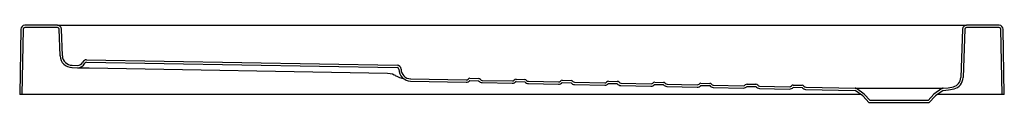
# Model space of a CAD drawing. Header units: millimetres. Extents: x 1964.3 to 1966, y 1602.22 to 1602.35.
import ezdxf

# ---------------------------------------------------------------- set-up
doc = ezdxf.new("R2010")
doc.units = ezdxf.units.MM
doc.layers.add('SANINDUSA', color=3, linetype='Continuous')

msp = doc.modelspace()

# ---------------------------------------------------------------- linework, layer by layer
at = {"layer": 'SANINDUSA'}
for p, q in [((1964.2979, 1602.3478), (1964.296, 1602.2347)), ((1964.3018, 1602.3478), (1964.2999, 1602.2347)), ((1964.3613, 1602.3547), (1964.3049, 1602.3547)), ((1964.3613, 1602.3508), (1964.3049, 1602.3508)), ((1964.3613, 1602.3547), (1964.3883, 1602.3547)), ((1964.366, 1602.3016), (1964.3644, 1602.3478)), ((1964.3699, 1602.3018), (1964.3683, 1602.3479)), ((1964.3883, 1602.3547), (1965.9078, 1602.3547)), ((1965.9078, 1602.3547), (1965.9348, 1602.3547)), ((1965.9278, 1602.3479), (1965.9249, 1602.2642)), ((1965.9317, 1602.3478), (1965.9288, 1602.2641)), ((1965.9912, 1602.3547), (1965.9348, 1602.3547)), ((1965.9912, 1602.3508), (1965.9348, 1602.3508)), ((1965.9963, 1602.2347), (1965.9943, 1602.3478)), ((1966.0002, 1602.2347), (1965.9982, 1602.3478)), ((1964.3865, 1602.2815), (1964.396, 1602.2813)), ((1964.3866, 1602.2854), (1964.396, 1602.2852)), ((1964.4116, 1602.291), (1964.9491, 1602.2817)), ((1964.4117, 1602.2949), (1964.9492, 1602.2856)), ((1964.416, 1602.281), (1964.9328, 1602.2719)), ((1964.9413, 1602.2704), (1964.9441, 1602.2691)), ((1964.9441, 1602.2691), (1964.946, 1602.2681)), ((1964.9727, 1602.262), (1965.0688, 1602.26)), ((1965.0751, 1602.2629), (1965.0903, 1602.2626)), ((1964.9726, 1602.2581), (1965.0687, 1602.2561)), ((1965.075, 1602.259), (1965.0902, 1602.2587)), ((1965.0964, 1602.2555), (1965.1487, 1602.2545)), ((1965.0965, 1602.2594), (1965.1488, 1602.2584)), ((1965.155, 1602.2573), (1965.1702, 1602.257)), ((1965.1551, 1602.2612), (1965.1703, 1602.2609)), ((1965.1764, 1602.2539), (1965.2287, 1602.2528)), ((1965.1765, 1602.2578), (1965.2287, 1602.2567)), ((1965.235, 1602.2595), (1965.2503, 1602.2592)), ((1965.235, 1602.2556), (1965.2502, 1602.2553)), ((1965.2564, 1602.2522), (1965.3086, 1602.2511)), ((1965.2565, 1602.2561), (1965.3087, 1602.255)), ((1965.3149, 1602.254), (1965.3302, 1602.2537)), ((1965.315, 1602.2579), (1965.3303, 1602.2575)), ((1965.3364, 1602.2505), (1965.3886, 1602.2494)), ((1965.3365, 1602.2544), (1965.3887, 1602.2533)), ((1965.3949, 1602.2523), (1965.4102, 1602.252)), ((1965.395, 1602.2562), (1965.4103, 1602.2559)), ((1965.4164, 1602.2488), (1965.4686, 1602.2478)), ((1965.4749, 1602.2506), (1965.4902, 1602.2503)), ((1965.475, 1602.2545), (1965.4902, 1602.2542)), ((1965.4963, 1602.2472), (1965.5486, 1602.2461)), ((1965.4964, 1602.2511), (1965.5487, 1602.25)), ((1965.5549, 1602.2489), (1965.5701, 1602.2486)), ((1965.555, 1602.2528), (1965.5702, 1602.2525)), ((1965.5763, 1602.2455), (1965.6286, 1602.2444)), ((1965.5764, 1602.2494), (1965.6286, 1602.2483)), ((1965.6349, 1602.2473), (1965.6501, 1602.2469)), ((1965.635, 1602.2512), (1965.6502, 1602.2508)), ((1965.6564, 1602.2477), (1965.7418, 1602.2459)), ((1965.7578, 1602.2356), (1965.7441, 1602.2452)), ((1965.892, 1602.2452), (1965.8784, 1602.2356)), ((1965.7523, 1602.2347), (1964.296, 1602.2347)), ((1965.6563, 1602.2438), (1965.7418, 1602.242)), ((1965.7552, 1602.2326), (1965.7418, 1602.242)), ((1965.7664, 1602.2207), (1965.7552, 1602.2326)), ((1965.7681, 1602.2246), (1965.7578, 1602.2356)), ((1965.8784, 1602.2356), (1965.8681, 1602.2246)), ((1965.8809, 1602.2326), (1965.8698, 1602.2207)), ((1965.8943, 1602.242), (1965.8809, 1602.2326)), ((1966.0002, 1602.2347), (1965.8839, 1602.2347)), ((1965.8698, 1602.2207), (1965.7664, 1602.2207)), ((1965.8681, 1602.2246), (1965.7681, 1602.2246))]:
    msp.add_line(p, q, dxfattribs=at)
at = {"layer": 'SANINDUSA', "flags": 128}
for points in [[(1964.396, 1602.2813), (1964.3962, 1602.2813), (1964.3968, 1602.2813), (1964.3978, 1602.2813), (1964.3992, 1602.2813), (1964.4009, 1602.2812), (1964.4029, 1602.2812), (1964.4052, 1602.2811), (1964.4077, 1602.2811), (1964.4103, 1602.2811), (1964.4131, 1602.281), (1964.416, 1602.281)], [(1964.9328, 1602.2719), (1964.9371, 1602.2715), (1964.9413, 1602.2704)], [(1965.4164, 1602.2527), (1965.4417, 1602.2522), (1965.4687, 1602.2516)], [(1965.742, 1602.2459), (1965.7426, 1602.2459), (1965.7435, 1602.2459), (1965.7448, 1602.2459), (1965.7468, 1602.2459), (1965.7492, 1602.2459), (1965.7523, 1602.2459), (1965.7558, 1602.2459), (1965.7597, 1602.2459), (1965.7639, 1602.2459), (1965.7687, 1602.2459), (1965.7739, 1602.2459), (1965.7792, 1602.2459), (1965.7848, 1602.2459), (1965.7908, 1602.2459), (1965.797, 1602.2459), (1965.8031, 1602.2459), (1965.8094, 1602.2459), (1965.8159, 1602.2459), (1965.8224, 1602.2459), (1965.8287, 1602.2459), (1965.835, 1602.2459), (1965.8413, 1602.2459), (1965.8474, 1602.2459), (1965.8531, 1602.2459), (1965.8586, 1602.246), (1965.864, 1602.246), (1965.869, 1602.246), (1965.8735, 1602.246), (1965.8776, 1602.246), (1965.8815, 1602.246), (1965.8848, 1602.246), (1965.8876, 1602.246), (1965.89, 1602.246), (1965.8918, 1602.246), (1965.8932, 1602.2459), (1965.894, 1602.2459)], [(1965.8943, 1602.2459), (1965.9032, 1602.2466), (1965.9122, 1602.2483)], [(1965.8943, 1602.242), (1965.9037, 1602.2427), (1965.9131, 1602.2446)]]:
    msp.add_lwpolyline(points, dxfattribs=at)
at = {"layer": 'SANINDUSA'}
for centre, radius, start, end in [((1964.3049, 1602.3477), 0.007, 90, 179), ((1964.3049, 1602.3477), 0.0031, 90, 179), ((1964.3613, 1602.3477), 0.007, 2, 90), ((1964.3613, 1602.3477), 0.0031, 2, 90), ((1965.9348, 1602.3477), 0.007, 90, 178), ((1965.9348, 1602.3477), 0.0031, 90, 178), ((1965.9912, 1602.3477), 0.007, 1, 90), ((1965.9912, 1602.3477), 0.0031, 1, 90), ((1964.3869, 1602.3024), 0.0209, 182, 269), ((1964.3869, 1602.3024), 0.017, 182, 269), ((1964.3962, 1602.2952), 0.01, 269, 334.6843), ((1964.3962, 1602.2952), 0.0139, 269, 334.6843), ((1964.4116, 1602.2879), 0.007, 89, 154.6843), ((1964.4116, 1602.2879), 0.0031, 89, 154.6843), ((1964.949, 1602.2786), 0.0031, 1.1518, 89), ((1964.949, 1602.2786), 0.007, 1.1518, 89), ((1964.9722, 1602.3104), 0.0498, 238.2794, 257.1795), ((1964.973, 1602.279), 0.0209, 181.163, 268.7889), ((1964.973, 1602.279), 0.017, 181.1628, 268.789), ((1965.075, 1602.2589), 0.004, 88.7998, 140.1182), ((1965.0902, 1602.2586), 0.004, 37.4822, 88.7997), ((1965.9079, 1602.2648), 0.017, 284.4773, 358.0001), ((1965.9079, 1602.2648), 0.0209, 284.4774, 358.0004), ((1965.0689, 1602.264), 0.0079, 268.7998, 320.118), ((1965.0689, 1602.264), 0.004, 268.7995, 320.1179), ((1965.075, 1602.2589), 0.0001, 88.8, 140.1178), ((1965.0902, 1602.2586), 0.0001, 37.4822, 88.8), ((1965.0966, 1602.2634), 0.0079, 217.4822, 268.7998), ((1965.0966, 1602.2634), 0.004, 217.4828, 268.799), ((1965.1488, 1602.2624), 0.0079, 268.7997, 320.1183), ((1965.1488, 1602.2624), 0.004, 268.7992, 320.118), ((1965.155, 1602.2572), 0.004, 88.7997, 140.1185), ((1965.155, 1602.2572), 0.0001, 88.8, 140.1178), ((1965.1702, 1602.2569), 0.0001, 37.4822, 88.8), ((1965.1702, 1602.2569), 0.004, 37.4819, 88.8), ((1965.1766, 1602.2618), 0.0079, 217.4822, 268.7998), ((1965.1766, 1602.2618), 0.004, 217.4828, 268.8), ((1965.2288, 1602.2607), 0.004, 268.8003, 320.1179), ((1965.2288, 1602.2607), 0.0079, 268.7995, 320.1184), ((1965.235, 1602.2555), 0.004, 88.8, 140.118), ((1965.235, 1602.2555), 0.0001, 88.8, 140.1178), ((1965.2502, 1602.2552), 0.0001, 37.4822, 88.8), ((1965.2502, 1602.2552), 0.004, 37.482, 88.7998), ((1965.2566, 1602.2601), 0.0079, 217.4821, 268.7999), ((1965.2566, 1602.2601), 0.004, 217.4831, 268.7998), ((1965.3088, 1602.259), 0.0079, 268.8007, 320.1172), ((1965.3088, 1602.259), 0.004, 268.8009, 320.1171), ((1965.3149, 1602.2539), 0.004, 88.8012, 140.117), ((1965.3149, 1602.2539), 0.0001, 88.8, 140.1178), ((1965.3302, 1602.2536), 0.0001, 37.4822, 88.8), ((1965.3302, 1602.2536), 0.004, 37.483, 88.7987), ((1965.3365, 1602.2584), 0.0079, 217.4841, 268.7988), ((1965.3365, 1602.2584), 0.004, 217.4796, 268.8024), ((1965.3888, 1602.2573), 0.0079, 268.7991, 320.1189), ((1965.3888, 1602.2573), 0.004, 268.8005, 320.1158), ((1965.3949, 1602.2522), 0.004, 88.7981, 140.1201), ((1965.3949, 1602.2522), 0.0001, 88.8, 140.1178), ((1965.4102, 1602.2519), 0.0001, 37.4822, 88.8), ((1965.4102, 1602.2519), 0.004, 37.4812, 88.8008), ((1965.4165, 1602.2567), 0.0079, 217.4826, 268.7994), ((1965.4165, 1602.2567), 0.004, 217.4834, 268.7983), ((1965.4688, 1602.2556), 0.0079, 268.8007, 320.1172), ((1965.4688, 1602.2556), 0.004, 268.7983, 320.1197), ((1965.4749, 1602.2505), 0.004, 88.8012, 140.117), ((1965.4749, 1602.2505), 0.0001, 88.8, 140.1178), ((1965.4902, 1602.2502), 0.004, 37.483, 88.7987), ((1965.4965, 1602.2551), 0.0079, 217.4818, 268.8001), ((1965.4902, 1602.2502), 0.0001, 37.4821, 88.7999), ((1965.4965, 1602.2551), 0.004, 217.4796, 268.8024), ((1965.5487, 1602.254), 0.0079, 268.7987, 320.1193), ((1965.5487, 1602.254), 0.004, 268.8027, 320.1155), ((1965.5549, 1602.2488), 0.004, 88.7977, 140.1206), ((1965.5549, 1602.2488), 0.0001, 88.8, 140.1179), ((1965.5701, 1602.2485), 0.0001, 37.4821, 88.7999), ((1965.5701, 1602.2485), 0.004, 37.4808, 88.8008), ((1965.5765, 1602.2534), 0.0079, 217.4824, 268.7993), ((1965.5765, 1602.2534), 0.004, 217.4837, 268.7981), ((1965.6287, 1602.2523), 0.004, 268.7986, 320.1201), ((1965.6287, 1602.2523), 0.0079, 268.8009, 320.1174), ((1965.6349, 1602.2472), 0.004, 88.8028, 140.1156), ((1965.6349, 1602.2472), 0.0001, 88.8002, 140.118), ((1965.6501, 1602.2468), 0.0001, 37.482, 88.7999), ((1965.6501, 1602.2468), 0.004, 37.483, 88.7986), ((1965.6565, 1602.2517), 0.0079, 217.4804, 268.8013), ((1965.6565, 1602.2517), 0.004, 217.4825, 268.7991), ((1965.7418, 1602.2419), 0.004, 55, 88.8024), ((1965.8943, 1602.2419), 0.004, 90.9229, 125), ((1965.7418, 1602.2419), 0.0001, 55, 88.8024)]:
    msp.add_arc(centre, radius, start, end, dxfattribs=at)

doc.saveas('drawing.dxf')
